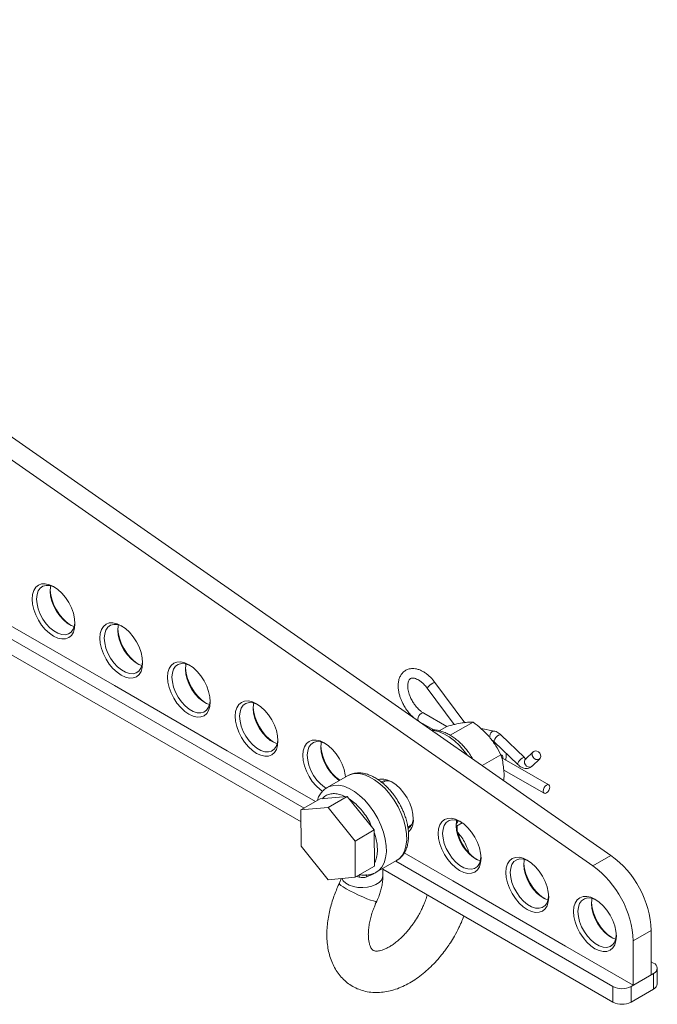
# Model space of a CAD drawing. Header units: millimetres. Extents: x 249 to 2086, y 62 to 446.
# Tile 6 of 6: x 1886 to 2086, y 62 to 370. Entities that reach past the tile are written whole.
import ezdxf

# ---------------------------------------------------------------- set-up
doc = ezdxf.new("R2010")
doc.units = ezdxf.units.MM

msp = doc.modelspace()

# ---------------------------------------------------------------- linework, layer by layer
at = {"color": 7, "linetype": 'Continuous', "lineweight": 15}
for p, q in [((1543.91, 367.4), (1974.54, 118.8)), ((1547.44, 370.26), (1975.51, 123.14)), ((2071.67, 108.35), (1783.97, 309.21)), ((2066.02, 105.08), (1778.31, 305.94)), ((1880.7, 181.95), (1916.05, 161.54)), ((1916.05, 161.54), (1951.41, 141.13)), ((2014.09, 160.75), (2022.53, 149.33)), ((2025.9, 149.83), (2016.5, 162.54)), ((2020.27, 148.76), (2012.99, 152.93)), ((2011.73, 150.19), (2016.2, 147.64)), ((2017.89, 147.4), (2020.22, 148.75)), ((2021.34, 145.99), (2028.46, 150.11)), ((2035.09, 147.27), (2030.96, 148.09)), ((2044.59, 138.97), (2037.2, 146.1)), ((2035.11, 143.94), (2042.51, 136.81)), ((1951.41, 141.13), (1979.05, 125.18)), ((2031.32, 136.52), (2037.17, 139.9)), ((2052.23, 130.44), (2037.47, 138.9)), ((2038.89, 139.41), (2038.81, 140.37)), ((2047.28, 140.79), (2044.88, 138.44)), ((2046.97, 136.29), (2046.78, 136.15)), ((2046.97, 136.29), (2049.37, 138.64)), ((1989.14, 133.29), (1982.78, 129.62)), ((2038.08, 135.09), (2050.74, 127.84)), ((2001.17, 131.75), (2000.02, 131.08)), ((1980.54, 126.04), (1989.01, 126.84)), ((1989.01, 126.84), (1983, 123.37)), ((1989.01, 126.84), (1997.51, 116.31)), ((1980.54, 126.04), (1974.53, 122.57)), ((1974.53, 122.57), (1983, 123.37)), ((1974.56, 111.24), (1974.53, 122.57)), ((1983, 123.37), (1991.5, 112.84)), ((2008.02, 117.23), (2009.17, 117.89)), ((2023.23, 117.52), (2025.05, 118.57)), ((2023.52, 115.84), (2023.51, 117.69)), ((1997.51, 116.31), (1991.5, 112.84)), ((1997.51, 116.31), (1997.54, 104.98)), ((1983.07, 100.71), (1974.56, 111.24)), ((1991.5, 112.84), (1991.53, 101.51)), ((2006.9, 109.1), (2022.12, 100.31)), ((2066.02, 105.08), (2071.67, 108.35)), ((1997.54, 104.98), (1991.53, 101.51)), ((1998.13, 103.03), (2004.49, 106.71)), ((2004.23, 106.56), (2072.32, 67.25)), ((2004.49, 106.71), (2004.39, 106.65)), ((1993.31, 102.28), (1992.91, 102.33)), ((1998.13, 103.03), (1998.02, 102.97)), ((2000.19, 101.97), (2000.18, 104.22)), ((2000.18, 104), (2072.32, 62.35)), ((1991.53, 101.51), (1983.07, 100.71)), ((2022.12, 100.31), (2057.47, 79.9)), ((2084.34, 84.79), (2078.69, 81.53)), ((2084.34, 70.92), (2084.34, 84.79)), ((2078.69, 67.66), (2078.69, 81.53)), ((2057.47, 79.9), (2078.69, 67.66)), ((2085.05, 74.6), (2084.34, 75.01)), ((2077.98, 67.25), (2085.05, 71.33)), ((2085.05, 66.43), (2085.05, 71.33)), ((2086.22, 68.06), (2086.22, 72.96)), ((2078.69, 67.66), (2084.34, 70.92)), ((2072.32, 62.35), (2072.32, 67.25)), ((2077.98, 67.25), (2077.98, 62.35)), ((2077.98, 62.35), (2085.05, 66.43))]:
    msp.add_line(p, q, dxfattribs=at)
at = {"color": 8, "linetype": 'Continuous', "lineweight": 15}
msp.add_line((1992.73, 101.52), (1991.9, 101.72), dxfattribs=at)
at = {"color": 7, "linetype": 'Continuous', "lineweight": 15, "flags": 128}
for points in [[(1903.68, 180.94), (1903.55, 179.5), (1903.17, 178.26), (1902.55, 177.28), (1901.71, 176.59), (1900.69, 176.21), (1899.53, 176.16), (1898.27, 176.45), (1896.96, 177.06), (1895.65, 177.96), (1894.39, 179.13), (1893.23, 180.52), (1892.21, 182.07), (1891.38, 183.73), (1890.75, 185.43), (1890.37, 187.1), (1890.24, 188.69), (1890.37, 190.13), (1890.75, 191.37), (1891.38, 192.35), (1892.21, 193.04), (1893.23, 193.42), (1894.39, 193.46), (1895.65, 193.18), (1896.96, 192.57), (1898.27, 191.67), (1899.53, 190.5), (1900.69, 189.11), (1901.71, 187.56), (1902.55, 185.9), (1903.17, 184.2), (1903.55, 182.52), (1903.68, 180.94)], [(1897.32, 192.35), (1897.04, 192.49), (1895.81, 192.9), (1894.66, 192.97), (1893.65, 192.7), (1892.81, 192.11), (1892.18, 191.21), (1891.79, 190.06), (1891.66, 188.69), (1891.79, 187.17), (1892.18, 185.57), (1892.81, 183.95), (1893.65, 182.39), (1894.66, 180.95), (1895.81, 179.69), (1897.04, 178.68), (1898.3, 177.96), (1899.53, 177.55), (1900.67, 177.48), (1901.69, 177.74), (1902.53, 178.34), (1903.16, 179.23), (1903.55, 180.39), (1903.67, 181.36)], [(1903.47, 180.07), (1902.54, 180.41), (1901.28, 181.13), (1900.05, 182.14), (1898.91, 183.4), (1897.89, 184.84), (1897.05, 186.4), (1896.42, 188.02), (1896.03, 189.62), (1895.9, 191.14), (1896.03, 192.51), (1896.11, 192.83)], [(1924.89, 168.69), (1924.76, 167.25), (1924.38, 166.02), (1923.76, 165.03), (1922.92, 164.34), (1921.91, 163.96), (1920.74, 163.92), (1919.48, 164.2), (1918.17, 164.81), (1916.86, 165.72), (1915.6, 166.89), (1914.44, 168.27), (1913.42, 169.82), (1912.59, 171.48), (1911.97, 173.18), (1911.59, 174.86), (1911.46, 176.45), (1911.59, 177.88), (1911.97, 179.12), (1912.59, 180.1), (1913.42, 180.8), (1914.44, 181.17), (1915.6, 181.22), (1916.86, 180.93), (1918.17, 180.32), (1919.48, 179.42), (1920.74, 178.25), (1921.91, 176.86), (1922.92, 175.31), (1923.76, 173.65), (1924.38, 171.95), (1924.76, 170.28), (1924.89, 168.69)], [(1918.54, 180.1), (1918.25, 180.24), (1917.02, 180.65), (1915.88, 180.72), (1914.86, 180.46), (1914.02, 179.86), (1913.39, 178.97), (1913, 177.81), (1912.87, 176.45), (1913, 174.93), (1913.39, 173.32), (1914.02, 171.7), (1914.86, 170.14), (1915.88, 168.7), (1917.02, 167.45), (1918.25, 166.44), (1919.51, 165.71), (1920.74, 165.3), (1921.89, 165.23), (1922.9, 165.5), (1923.74, 166.09), (1924.37, 166.98), (1924.76, 168.14), (1924.88, 169.12)], [(1924.68, 167.82), (1923.75, 168.16), (1922.5, 168.89), (1921.27, 169.9), (1920.12, 171.15), (1919.1, 172.59), (1918.26, 174.15), (1917.63, 175.77), (1917.24, 177.38), (1917.11, 178.9), (1917.24, 180.26), (1917.32, 180.58)], [(1946.1, 156.44), (1945.98, 155), (1945.59, 153.77), (1944.97, 152.79), (1944.14, 152.09), (1943.12, 151.72), (1941.96, 151.67), (1940.7, 151.96), (1939.39, 152.56), (1938.08, 153.47), (1936.82, 154.64), (1935.65, 156.03), (1934.64, 157.58), (1933.8, 159.24), (1933.18, 160.94), (1932.8, 162.61), (1932.67, 164.2), (1932.8, 165.64), (1933.18, 166.87), (1933.8, 167.86), (1934.64, 168.55), (1935.65, 168.93), (1936.82, 168.97), (1938.08, 168.69), (1939.39, 168.08), (1940.7, 167.17), (1941.96, 166), (1943.12, 164.62), (1944.14, 163.06), (1944.97, 161.41), (1945.59, 159.71), (1945.98, 158.03), (1946.1, 156.44)], [(1939.75, 167.86), (1939.47, 168), (1938.24, 168.4), (1937.09, 168.48), (1936.07, 168.21), (1935.23, 167.62), (1934.6, 166.72), (1934.22, 165.57), (1934.08, 164.2), (1934.22, 162.68), (1934.6, 161.08), (1935.23, 159.46), (1936.07, 157.89), (1937.09, 156.45), (1938.24, 155.2), (1939.47, 154.19), (1940.72, 153.46), (1941.95, 153.06), (1943.1, 152.98), (1944.12, 153.25), (1944.96, 153.84), (1945.58, 154.74), (1945.97, 155.89), (1946.09, 156.87)], [(1945.9, 155.58), (1944.96, 155.91), (1943.71, 156.64), (1942.48, 157.65), (1941.33, 158.9), (1940.31, 160.34), (1939.47, 161.91), (1938.85, 163.53), (1938.46, 165.13), (1938.33, 166.65), (1938.46, 168.02), (1938.53, 168.33)], [(2015.89, 162.3), (2016.25, 162.49), (2016.46, 162.55), (2016.5, 162.54)], [(1967.32, 144.2), (1967.19, 142.76), (1966.81, 141.52), (1966.19, 140.54), (1965.35, 139.85), (1964.33, 139.47), (1963.17, 139.42), (1961.91, 139.71), (1960.6, 140.32), (1959.29, 141.22), (1958.03, 142.39), (1956.87, 143.78), (1955.85, 145.33), (1955.01, 146.99), (1954.39, 148.69), (1954.01, 150.37), (1953.88, 151.95), (1954.01, 153.39), (1954.39, 154.63), (1955.01, 155.61), (1955.85, 156.3), (1956.87, 156.68), (1958.03, 156.73), (1959.29, 156.44), (1960.6, 155.83), (1961.91, 154.93), (1963.17, 153.76), (1964.33, 152.37), (1965.35, 150.82), (1966.19, 149.16), (1966.81, 147.46), (1967.19, 145.79), (1967.32, 144.2)], [(1960.96, 155.61), (1960.68, 155.75), (1959.45, 156.16), (1958.3, 156.23), (1957.29, 155.96), (1956.44, 155.37), (1955.82, 154.48), (1955.43, 153.32), (1955.3, 151.95), (1955.43, 150.43), (1955.82, 148.83), (1956.44, 147.21), (1957.29, 145.65), (1958.3, 144.21), (1959.45, 142.96), (1960.68, 141.94), (1961.94, 141.22), (1963.16, 140.81), (1964.31, 140.74), (1965.33, 141), (1966.17, 141.6), (1966.8, 142.49), (1967.19, 143.65), (1967.31, 144.62)], [(1967.11, 143.33), (1966.18, 143.67), (1964.92, 144.39), (1963.69, 145.4), (1962.54, 146.66), (1961.53, 148.1), (1960.69, 149.66), (1960.06, 151.28), (1959.67, 152.88), (1959.54, 154.4), (1959.67, 155.77), (1959.75, 156.09)], [(2036.49, 145.97), (2036.87, 146.14), (2037.14, 146.13), (2037.2, 146.1)], [(1981.33, 128.37), (1980.5, 128.98), (1979.24, 130.15), (1978.08, 131.53), (1977.06, 133.09), (1976.23, 134.74), (1975.61, 136.44), (1975.22, 138.12), (1975.1, 139.71), (1975.22, 141.15), (1975.61, 142.38), (1976.23, 143.36), (1977.06, 144.06), (1978.08, 144.43), (1979.24, 144.48), (1980.5, 144.19), (1981.81, 143.59), (1983.12, 142.68), (1984.38, 141.51), (1985.55, 140.12), (1986.56, 138.57), (1987.4, 136.91), (1988.02, 135.22), (1988.4, 133.54), (1988.48, 132.91)], [(1982.18, 143.36), (1981.89, 143.5), (1980.66, 143.91), (1979.52, 143.98), (1978.5, 143.72), (1977.66, 143.12), (1977.03, 142.23), (1976.64, 141.07), (1976.51, 139.71), (1976.64, 138.19), (1977.03, 136.58), (1977.66, 134.97), (1978.5, 133.4), (1979.52, 131.96), (1980.66, 130.71), (1981.89, 129.7), (1982.48, 129.32)], [(1986.62, 131.83), (1986.13, 132.15), (1984.91, 133.16), (1983.76, 134.41), (1982.74, 135.85), (1981.9, 137.41), (1981.27, 139.03), (1980.88, 140.64), (1980.75, 142.16), (1980.88, 143.52), (1980.96, 143.84)], [(2038.74, 138.17), (2038.76, 138.26), (2038.89, 139.41)], [(2047.47, 140.93), (2047.94, 141.08), (2048.47, 141.02), (2048.98, 140.76), (2049.39, 140.34), (2049.63, 139.83), (2049.68, 139.3), (2049.52, 138.83), (2049.18, 138.5), (2048.71, 138.35), (2048.18, 138.41), (2047.67, 138.67), (2047.26, 139.09), (2047.02, 139.6), (2046.97, 140.13), (2047.13, 140.6), (2047.47, 140.93)], [(1998.85, 132.07), (1999.29, 132.19), (2000.46, 132.23), (2001.72, 131.95), (2003.03, 131.34), (2004.34, 130.43), (2005.6, 129.27), (2006.76, 127.88), (2007.78, 126.33), (2008.61, 124.67), (2009.23, 122.97), (2009.62, 121.29), (2009.74, 119.71)], [(2051.5, 127.92), (2051.1, 127.77), (2050.75, 127.83), (2050.51, 128.09), (2050.43, 128.51), (2050.5, 129.02), (2050.73, 129.56), (2051.07, 130.02), (2051.47, 130.36), (2051.88, 130.5), (2052.23, 130.44), (2052.46, 130.18), (2052.55, 129.76), (2052.47, 129.25), (2052.25, 128.72), (2051.91, 128.25), (2051.5, 127.92)], [(2030.96, 107.46), (2030.83, 106.02), (2030.45, 104.79), (2029.83, 103.8), (2028.99, 103.11), (2027.97, 102.73), (2026.81, 102.69), (2025.55, 102.97), (2024.24, 103.58), (2022.93, 104.49), (2021.67, 105.65), (2020.51, 107.04), (2019.49, 108.59), (2018.65, 110.25), (2018.03, 111.95), (2017.65, 113.63), (2017.52, 115.22), (2017.65, 116.65), (2018.03, 117.89), (2018.65, 118.87), (2019.49, 119.56), (2020.51, 119.94), (2021.67, 119.99), (2022.93, 119.7), (2024.24, 119.09), (2025.55, 118.19), (2026.81, 117.02), (2027.97, 115.63), (2028.99, 114.08), (2029.83, 112.42), (2030.45, 110.72), (2030.83, 109.05), (2030.96, 107.46)], [(2024.6, 118.87), (2024.32, 119.01), (2023.09, 119.42), (2021.94, 119.49), (2020.93, 119.23), (2020.08, 118.63), (2019.46, 117.74), (2019.07, 116.58), (2018.94, 115.22), (2019.07, 113.7), (2019.46, 112.09), (2020.08, 110.47), (2020.93, 108.91), (2021.94, 107.47), (2023.09, 106.22), (2024.32, 105.21), (2025.58, 104.48), (2026.8, 104.07), (2027.95, 104), (2028.97, 104.27), (2029.81, 104.86), (2030.44, 105.75), (2030.83, 106.91), (2030.95, 107.88)], [(2030.75, 106.59), (2029.82, 106.93), (2028.56, 107.65), (2027.33, 108.67), (2026.18, 109.92), (2025.17, 111.36), (2024.33, 112.92), (2023.7, 114.54), (2023.31, 116.15), (2023.18, 117.66), (2023.31, 119.03), (2023.39, 119.35)], [(2052.17, 95.21), (2052.04, 93.77), (2051.66, 92.54), (2051.04, 91.56), (2050.2, 90.86), (2049.19, 90.49), (2048.02, 90.44), (2046.76, 90.73), (2045.45, 91.33), (2044.14, 92.24), (2042.88, 93.41), (2041.72, 94.8), (2040.7, 96.35), (2039.87, 98.01), (2039.25, 99.71), (2038.86, 101.38), (2038.74, 102.97), (2038.86, 104.41), (2039.25, 105.64), (2039.87, 106.63), (2040.7, 107.32), (2041.72, 107.7), (2042.88, 107.74), (2044.14, 107.46), (2045.45, 106.85), (2046.76, 105.94), (2048.02, 104.77), (2049.19, 103.39), (2050.2, 101.83), (2051.04, 100.18), (2051.66, 98.48), (2052.04, 96.8), (2052.17, 95.21)], [(2045.82, 106.63), (2045.53, 106.76), (2044.3, 107.17), (2043.15, 107.24), (2042.14, 106.98), (2041.3, 106.39), (2040.67, 105.49), (2040.28, 104.34), (2040.15, 102.97), (2040.28, 101.45), (2040.67, 99.85), (2041.3, 98.23), (2042.14, 96.66), (2043.15, 95.22), (2044.3, 93.97), (2045.53, 92.96), (2046.79, 92.23), (2048.02, 91.83), (2049.17, 91.75), (2050.18, 92.02), (2051.02, 92.61), (2051.65, 93.51), (2052.04, 94.66), (2052.16, 95.64)], [(2051.96, 94.34), (2051.03, 94.68), (2049.77, 95.41), (2048.55, 96.42), (2047.4, 97.67), (2046.38, 99.11), (2045.54, 100.68), (2044.91, 102.3), (2044.52, 103.9), (2044.39, 105.42), (2044.52, 106.79), (2044.6, 107.1)], [(2073.38, 82.97), (2073.25, 81.53), (2072.87, 80.29), (2072.25, 79.31), (2071.42, 78.62), (2070.4, 78.24), (2069.24, 78.19), (2067.98, 78.48), (2066.67, 79.09), (2065.36, 79.99), (2064.1, 81.16), (2062.93, 82.55), (2061.92, 84.1), (2061.08, 85.76), (2060.46, 87.46), (2060.08, 89.14), (2059.95, 90.72), (2060.08, 92.16), (2060.46, 93.4), (2061.08, 94.38), (2061.92, 95.07), (2062.93, 95.45), (2064.1, 95.5), (2065.36, 95.21), (2066.67, 94.6), (2067.98, 93.7), (2069.24, 92.53), (2070.4, 91.14), (2071.42, 89.59), (2072.25, 87.93), (2072.87, 86.23), (2073.25, 84.55), (2073.38, 82.97)], [(2067.03, 94.38), (2066.75, 94.52), (2065.52, 94.93), (2064.37, 95), (2063.35, 94.73), (2062.51, 94.14), (2061.88, 93.25), (2061.49, 92.09), (2061.36, 90.72), (2061.49, 89.2), (2061.88, 87.6), (2062.51, 85.98), (2063.35, 84.42), (2064.37, 82.98), (2065.52, 81.72), (2066.75, 80.71), (2068, 79.99), (2069.23, 79.58), (2070.38, 79.51), (2071.4, 79.77), (2072.24, 80.37), (2072.86, 81.26), (2073.25, 82.42), (2073.37, 83.39)], [(2073.18, 82.1), (2072.24, 82.44), (2070.99, 83.16), (2069.76, 84.17), (2068.61, 85.43), (2067.59, 86.87), (2066.75, 88.43), (2066.13, 90.05), (2065.74, 91.65), (2065.61, 93.17), (2065.74, 94.54), (2065.81, 94.86)]]:
    msp.add_lwpolyline(points, dxfattribs=at)
at = {"color": 8, "linetype": 'Continuous', "lineweight": 15, "flags": 128}
for points in [[(2012.99, 152.93), (2012.98, 152.94), (2012.63, 153), (2012.23, 152.85), (2011.82, 152.52), (2011.48, 152.05), (2011.26, 151.52), (2011.18, 151), (2011.27, 150.58), (2011.34, 150.47)], [(2015.63, 147.48), (2016.02, 147.45), (2017.61, 147.12), (2019.27, 146.47), (2020.96, 145.51), (2022.62, 144.26), (2024.22, 142.74), (2025.73, 141.01), (2026.62, 139.8)], [(2034.46, 147.15), (2034.89, 147.29), (2035.09, 147.27)], [(2035.11, 143.94), (2035.05, 144.07), (2035.1, 144.39), (2035.3, 144.8), (2035.64, 145.25), (2036.05, 145.66), (2036.49, 145.97)], [(2043.88, 138.85), (2044.26, 139.01), (2044.53, 139.01), (2044.59, 138.97)], [(2042.51, 136.81), (2042.44, 136.95), (2042.49, 137.26), (2042.7, 137.68), (2043.03, 138.12), (2043.45, 138.53), (2043.88, 138.85)], [(2046.78, 136.15), (2046.31, 136), (2045.78, 136.06), (2045.27, 136.32), (2044.86, 136.74), (2044.62, 137.25), (2044.57, 137.78), (2044.73, 138.25), (2044.88, 138.44)], [(1989.14, 133.29), (1989.82, 133.62), (1991.18, 133.97), (1992.68, 133.98), (1994.28, 133.65), (1995.94, 133), (1997.62, 132.04), (1999.28, 130.78), (2000.89, 129.27), (2002.39, 127.54), (2003.76, 125.63), (2004.97, 123.58), (2005.98, 121.44), (2006.77, 119.27), (2007.32, 117.12), (2007.62, 115.04), (2007.66, 113.07), (2007.44, 111.28), (2006.96, 109.69), (2006.25, 108.35), (2005.3, 107.28), (2004.49, 106.71)], [(1982.77, 129.61), (1983.45, 129.95), (1984.82, 130.29), (1986.32, 130.3), (1987.92, 129.98), (1989.58, 129.33), (1991.26, 128.36), (1992.92, 127.11), (1994.52, 125.6), (1996.03, 123.87), (1997.4, 121.95), (1998.6, 119.9), (1999.61, 117.77), (2000.4, 115.6), (2000.95, 113.45), (2001.25, 111.36), (2001.29, 109.4), (2001.07, 107.6), (2000.6, 106.01), (1999.88, 104.67), (1998.94, 103.61), (1998.13, 103.03)], [(2023.82, 119.21), (2023.22, 118.14), (2023.19, 118.11)], [(2023.68, 115.25), (2024.08, 114.11), (2024.09, 114.04)], [(2000.19, 101.97), (2000.12, 101.42), (1999.73, 100.58), (1999.01, 99.82), (1998.01, 99.17), (1996.77, 98.67), (1995.37, 98.34), (1993.88, 98.22), (1992.37, 98.29), (1990.94, 98.56), (1989.66, 99.01), (1988.59, 99.62), (1987.8, 100.36), (1987.35, 101.11)], [(1988.74, 97.86), (1987.77, 98.43), (1987.06, 98.92), (1986.64, 99.29), (1986.53, 99.53), (1986.53, 99.54)], [(1998.28, 93.98), (1998.22, 93.93), (1997.86, 93.92), (1997.21, 94.06), (1996.3, 94.35), (1995.17, 94.77), (1993.9, 95.3), (1992.55, 95.91), (1991.19, 96.56), (1989.89, 97.22), (1988.74, 97.86)]]:
    msp.add_lwpolyline(points, dxfattribs=at)
at = {"color": 7, "linetype": 'Continuous', "lineweight": 15}
for centre, radius, start, end in [((1910.66, 192.72), 14.8, 184.6161, 235.3786), ((1931.87, 180.48), 14.8, 184.6161, 235.3786), ((1953.09, 168.23), 14.8, 184.6161, 235.3786), ((1974.3, 155.98), 14.8, 184.616, 235.3787), ((1995.62, 143.78), 14.91, 184.7324, 233.069), ((2001.22, 127.68), 4.06, 58.2763, 115.3118), ((2005.67, 119.96), 4.06, 304.769, 0.6479), ((2004.73, 119.28), 5.03, 314.5214, 4.8105), ((2037.93, 119.24), 14.79, 184.4217, 235.3893), ((2053.43, 83.35), 30.95, 2.6734, 53.8751), ((2059.15, 107), 14.8, 184.616, 235.3787), ((2047.64, 80.01), 31.09, 2.7938, 53.7547), ((2080.37, 94.75), 14.8, 184.616, 235.3787), ((2084.43, 72.96), 1.75, 290.7838, 69.2164), ((2084.22, 68.26), 2.01, 294.3747, 354.3059), ((2075.15, 72.71), 6.15, 242.6098, 297.3901), ((2075.15, 67.81), 6.15, 242.6098, 297.3901)]:
    msp.add_arc(centre, radius, start, end, dxfattribs=at)
at = {"color": 8, "linetype": 'Continuous', "lineweight": 15}
for centre, radius, start, end in [((2017.58, 158.53), 4.14, 114.1607, 147.4519), ((2035.52, 145.65), 1.84, 125.3254, 194.2401)]:
    msp.add_arc(centre, radius, start, end, dxfattribs=at)
at = {"color": 7, "linetype": 'Continuous', "lineweight": 15}
for points, knots in [([(2016.5, 162.53), (2016.47, 162.57), (2016.31, 162.81), (2015.88, 163.32), (2015.22, 164.07), (2014.39, 164.84), (2013.49, 165.54), (2012.52, 166.13), (2011.51, 166.58), (2010.47, 166.85), (2009.41, 166.94), (2008.37, 166.79), (2007.36, 166.39), (2006.47, 165.72), (2005.78, 164.82), (2005.3, 163.75), (2005.03, 162.57), (2004.97, 161.32), (2005.08, 160), (2005.35, 158.76), (2005.7, 157.64), (2006.11, 156.63), (2006.52, 155.78), (2006.83, 155.24), (2006.94, 155.05)], [0, 0, 0, 0, 0.005868, 0.031829, 0.074538, 0.118272, 0.164669, 0.212574, 0.261666, 0.311608, 0.362163, 0.413411, 0.466219, 0.522664, 0.577285, 0.633352, 0.689838, 0.745031, 0.797485, 0.853702, 0.895365, 0.931488, 0.976052, 1, 1, 1, 1]), ([(2009.52, 156.58), (2009.29, 157), (2008.96, 157.6), (2008.59, 158.5), (2008.33, 159.25), (2008.12, 160.12), (2008, 160.95), (2007.99, 161.73), (2008.07, 162.41), (2008.23, 162.96), (2008.45, 163.38), (2008.73, 163.68), (2009.05, 163.85), (2009.51, 163.92), (2010.08, 163.86), (2010.75, 163.65), (2011.48, 163.26), (2012.24, 162.73), (2012.94, 162.1), (2013.55, 161.44), (2013.92, 161.01), (2014.08, 160.76), (2014.09, 160.75)], [0, 0, 0, 0, 0.070185, 0.098623, 0.145059, 0.192069, 0.241153, 0.290886, 0.340956, 0.391707, 0.444377, 0.502735, 0.578012, 0.637679, 0.694546, 0.750684, 0.80591, 0.859709, 0.915519, 0.957087, 0.997867, 1, 1, 1, 1]), ([(2006.94, 155.05), (2007.25, 154.56), (2007.68, 153.87), (2008.43, 152.94), (2009.07, 152.21), (2009.61, 151.73), (2009.87, 151.49)], [0, 0, 0, 0, 0.366643, 0.515674, 0.760841, 1, 1, 1, 1]), ([(2012.99, 152.95), (2012.93, 152.97), (2012.64, 153.12), (2012.07, 153.55), (2011.37, 154.16), (2010.76, 154.83), (2010.14, 155.59), (2009.75, 156.2), (2009.52, 156.58)], [0, 0, 0, 0, 0.047874, 0.248084, 0.455782, 0.610475, 0.762236, 1, 1, 1, 1]), ([(2020.22, 148.75), (2021.1, 148.98), (2022.88, 149.45), (2024.36, 149.73), (2025.1, 149.87)], [0, 0, 0, 0, 0.4954565, 1, 1, 1, 1]), ([(2025.1, 149.87), (2025.2, 149.88), (2025.93, 150), (2027.16, 150.13), (2028.03, 150.12), (2028.46, 150.11)], [0, 0, 0, 0, 0.070098, 0.530788, 1, 1, 1, 1]), ([(2033.58, 145.44), (2033.47, 145.56), (2032.68, 146.47), (2031.04, 148.11), (2029.33, 149.44), (2028.46, 150.11)], [0, 0, 0, 0, 0.070097, 0.530788, 1, 1, 1, 1]), ([(2028.42, 138.54), (2028.08, 139.1), (2027.58, 139.92), (2026.73, 141.08), (2025.92, 142.08), (2024.9, 143.18), (2023.79, 144.23), (2022.59, 145.19), (2021.33, 146.03), (2020.01, 146.72), (2018.66, 147.25), (2017.3, 147.57), (2016.21, 147.7), (2015.6, 147.63), (2015.43, 147.61)], [0, 0, 0, 0, 0.104002, 0.151964, 0.231111, 0.312588, 0.399323, 0.489102, 0.581145, 0.674883, 0.769938, 0.865925, 0.962609, 1, 1, 1, 1]), ([(2037.17, 139.9), (2036.68, 140.85), (2035.68, 142.77), (2034.28, 144.55), (2033.58, 145.44)], [0, 0, 0, 0, 0.495459, 1, 1, 1, 1]), ([(2037.19, 146.09), (2037.01, 146.26), (2036.64, 146.6), (2036, 146.97), (2035.48, 147.21), (2035.16, 147.25), (2035.09, 147.25)], [0, 0, 0, 0, 0.285408, 0.587405, 0.909619, 1, 1, 1, 1]), ([(2034.53, 144.33), (2034.53, 144.33), (2034.52, 144.33), (2034.64, 144.29), (2034.84, 144.17), (2035.02, 144.04), (2035.1, 143.94), (2035.11, 143.93)], [0, 0, 0, 0, 0.083183, 0.380928, 0.691444, 0.964185, 1, 1, 1, 1]), ([(2038.16, 134.55), (2038.02, 135.96), (2037.83, 137.85), (2037.31, 139.48), (2037.17, 139.9)], [0, 0, 0, 0, 0.742449, 1, 1, 1, 1]), ([(2037.19, 139.89), (2037.28, 139.84), (2037.55, 139.7), (2037.78, 139.3), (2037.82, 138.94), (2037.83, 138.79)], [0, 0, 0, 0, 0.2442757, 0.6836341, 1, 1, 1, 1]), ([(2045.17, 138.58), (2045.18, 138.58), (2045.19, 138.58), (2045.07, 138.61), (2044.86, 138.74), (2044.69, 138.87), (2044.6, 138.96), (2044.59, 138.97)], [0, 0, 0, 0, 0.144175, 0.4222257, 0.7121854, 0.9668702, 1, 1, 1, 1]), ([(2042.51, 136.81), (2042.69, 136.65), (2043.06, 136.31), (2043.7, 135.93), (2044.41, 135.65), (2045.18, 135.54), (2045.97, 135.66), (2046.6, 135.92), (2046.86, 136.23), (2046.94, 136.32)], [0, 0, 0, 0, 0.1365136, 0.2808309, 0.4348049, 0.5932094, 0.7552323, 0.9253746, 1, 1, 1, 1]), ([(2005.23, 124.85), (2004.84, 125.49), (2004.3, 126.38), (2003.39, 127.61), (2002.58, 128.61), (2001.57, 129.71), (2000.46, 130.76), (1999.26, 131.72), (1997.99, 132.56), (1996.68, 133.25), (1995.33, 133.78), (1993.97, 134.11), (1992.6, 134.23), (1991.26, 134.1), (1990.08, 133.8), (1989.42, 133.42), (1989.14, 133.26)], [0, 0, 0, 0, 0.0947764, 0.1333653, 0.1970447, 0.2625986, 0.332383, 0.404617, 0.4786716, 0.5540907, 0.6305695, 0.7077973, 0.7855863, 0.8639808, 0.9435817, 1, 1, 1, 1]), ([(2038.04, 131.83), (2038.09, 132.2), (2038.22, 133.15), (2038.19, 134.02), (2038.16, 134.55)], [0, 0, 0, 0, 0.396368, 1, 1, 1, 1]), ([(1982.78, 129.58), (1982.65, 129.52), (1982.09, 129.23), (1981.27, 128.48), (1980.39, 127.33), (1979.85, 126.33), (1979.66, 125.67), (1979.61, 125.5)], [0, 0, 0, 0, 0.083687, 0.366394, 0.6330166, 0.9055461, 1, 1, 1, 1]), ([(2004.34, 106.66), (2004.52, 106.75), (2005.14, 107.06), (2006, 107.85), (2006.89, 108.99), (2007.55, 110.3), (2008, 111.78), (2008.24, 113.37), (2008.28, 115.04), (2008.13, 116.75), (2007.82, 118.43), (2007.39, 120.01), (2006.9, 121.39), (2006.36, 122.67), (2005.82, 123.8), (2005.4, 124.54), (2005.23, 124.85)], [0, 0, 0, 0, 0.035835, 0.122367, 0.203976, 0.287392, 0.372037, 0.456774, 0.540612, 0.622672, 0.702018, 0.775599, 0.840108, 0.892606, 0.954499, 1, 1, 1, 1]), ([(2027.15, 109.19), (2026.99, 109.69), (2026.62, 110.87), (2025.78, 112.6), (2024.74, 114.29), (2023.9, 115.25), (2023.52, 115.68)], [0, 0, 0, 0, 0.204554, 0.486378, 0.766111, 1, 1, 1, 1]), ([(1992.73, 101.52), (1992.79, 101.77), (1992.89, 102.21), (1992.9, 102.29), (1992.91, 102.33)], [0, 0, 0, 0, 0.558981, 1, 1, 1, 1]), ([(1993.11, 102.3), (1993.18, 102.28), (1993.7, 102.15), (1994.67, 102.11), (1996.02, 102.22), (1997.14, 102.51), (1997.75, 102.86), (1997.98, 102.99)], [0, 0, 0, 0, 0.037006, 0.30274, 0.570543, 0.842468, 1, 1, 1, 1]), ([(1995.14, 101.62), (1995.09, 101.78), (1995, 102.1), (1994.97, 102.25), (1994.95, 102.33)], [0, 0, 0, 0, 0.500014, 1, 1, 1, 1]), ([(1997.81, 93.1), (1998.06, 93.57), (1998.46, 94.31), (1998.96, 95.55), (1999.4, 96.79), (1999.8, 98.29), (2000.07, 99.87), (2000.2, 101.11), (2000.17, 101.81), (2000.17, 101.97)], [0, 0, 0, 0, 0.166975, 0.263058, 0.42245, 0.586864, 0.762953, 0.946669, 1, 1, 1, 1]), ([(1986.54, 99.54), (1986.43, 99.32), (1986.03, 98.48), (1985.4, 96.97), (1984.65, 94.96), (1983.98, 92.84), (1983.42, 90.62), (1982.99, 88.35), (1982.72, 86.06), (1982.61, 83.76), (1982.68, 81.49), (1982.95, 79.26), (1983.43, 77.11), (1984.12, 75.06), (1985.02, 73.14), (1986.13, 71.37), (1987.46, 69.78), (1989, 68.39), (1990.74, 67.22), (1992.67, 66.3), (1994.78, 65.66), (1996.97, 65.34), (1999.19, 65.33), (2001.39, 65.6), (2003.62, 66.15), (2005.86, 66.96), (2008.07, 68.03), (2010.23, 69.33), (2012.31, 70.83), (2014.28, 72.5), (2016.12, 74.29), (2017.8, 76.14), (2019.19, 77.87), (2020.37, 79.47), (2021.48, 81.11), (2022.2, 82.33), (2022.61, 83.01)], [0, 0, 0, 0, 0.008497, 0.032963, 0.058289, 0.085385, 0.113585, 0.142637, 0.172348, 0.202584, 0.233233, 0.264151, 0.29518, 0.32616, 0.356959, 0.38753, 0.417939, 0.448366, 0.479084, 0.51044, 0.54279, 0.57654, 0.607816, 0.639924, 0.672787, 0.706174, 0.739771, 0.773287, 0.806439, 0.839074, 0.870928, 0.901333, 0.929868, 0.950279, 0.971952, 1, 1, 1, 1]), ([(1987.07, 101.09), (1987.05, 100.98), (1986.99, 100.72), (1986.83, 100.24), (1986.68, 99.83), (1986.56, 99.6), (1986.53, 99.54)], [0, 0, 0, 0, 0.247664, 0.570692, 0.899911, 1, 1, 1, 1]), ([(1995.14, 101.62), (1994.75, 101.5), (1993.95, 101.27), (1993.14, 101.44), (1992.73, 101.52)], [0, 0, 0, 0, 0.5002151, 1, 1, 1, 1]), ([(2014.13, 95.94), (2014.05, 95.68), (2013.82, 94.87), (2013.35, 93.65), (2012.77, 92.29), (2012.13, 90.94), (2011.62, 90), (2011.33, 89.48)], [0, 0, 0, 0, 0.125139, 0.376614, 0.557501, 0.751036, 1, 1, 1, 1]), ([(2011.33, 89.48), (2010.93, 88.81), (2010.37, 87.87), (2009.45, 86.56), (2008.64, 85.48), (2007.64, 84.27), (2006.56, 83.11), (2005.42, 82.03), (2004.26, 81.06), (2003.1, 80.22), (2001.98, 79.54), (2000.93, 79.02), (1999.97, 78.65), (1999.14, 78.43), (1998.44, 78.34), (1997.89, 78.35), (1997.49, 78.42), (1997.19, 78.55), (1996.95, 78.71), (1996.63, 79.11), (1996.32, 79.64), (1996.03, 80.4), (1995.79, 81.39), (1995.65, 82.59), (1995.62, 83.97), (1995.73, 85.5), (1995.98, 87.16), (1996.38, 88.87), (1996.89, 90.58), (1997.46, 92.1), (1997.93, 93.22), (1998.2, 93.79), (1998.29, 93.98)], [0, 0, 0, 0, 0.0411778, 0.0580409, 0.0858331, 0.1144255, 0.1447482, 0.1759402, 0.2076239, 0.2395107, 0.2714259, 0.3033019, 0.3351992, 0.3673503, 0.4001111, 0.434304, 0.4715135, 0.5153385, 0.5781751, 0.6162807, 0.6531472, 0.6886891, 0.7237837, 0.7587929, 0.7939276, 0.8292688, 0.8646967, 0.8998635, 0.9339023, 0.9660886, 0.9892403, 1, 1, 1, 1]), ([(2022.61, 83.01), (2023.1, 83.91), (2023.8, 85.18), (2024.7, 87.11), (2025.22, 88.31), (2025.53, 89.14), (2025.6, 89.33)], [0, 0, 0, 0, 0.437146, 0.616269, 0.912665, 1, 1, 1, 1])]:
    msp.add_open_spline(points, degree=3, knots=knots, dxfattribs=at)
at = {"color": 8, "linetype": 'Continuous', "lineweight": 15}
for points, knots in [([(1981.27, 126.11), (1981.4, 126.27), (1981.84, 126.82), (1982.85, 127.38), (1984.25, 127.75), (1985.81, 127.67), (1987.17, 127.34), (1988, 126.92), (1988.28, 126.78)], [0, 0, 0, 0, 0.086297, 0.292849, 0.499402, 0.70252, 0.899093, 1, 1, 1, 1]), ([(1989.73, 125.94), (1990.02, 125.76), (1990.85, 125.23), (1992.21, 124), (1993.77, 122.29), (1995.18, 120.31), (1996.2, 118.59), (1996.64, 117.54), (1996.77, 117.23)], [0, 0, 0, 0, 0.100905, 0.29748, 0.500596, 0.70715, 0.913702, 1, 1, 1, 1]), ([(1997.51, 115.35), (1997.68, 114.85), (1998.08, 113.66), (1998.4, 111.84), (1998.53, 109.91), (1998.36, 108.12), (1998.03, 106.76), (1997.65, 106.15), (1997.54, 105.96)], [0, 0, 0, 0, 0.13961, 0.327031, 0.514454, 0.710933, 0.913951, 1, 1, 1, 1]), ([(1997.28, 102.62), (1997.13, 102.54), (1996.49, 102.19), (1995.73, 101.86), (1995.14, 101.62)], [0, 0, 0, 0, 0.238893, 1, 1, 1, 1])]:
    msp.add_open_spline(points, degree=3, knots=knots, dxfattribs=at)

doc.saveas('drawing.dxf')
